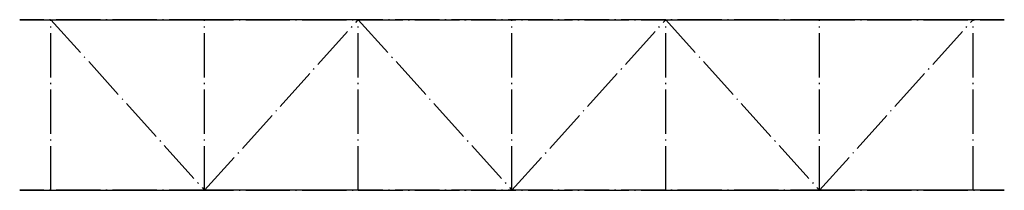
# Model space of a CAD drawing. Header units: millimetres. Extents: x -10208 to -7208, y 5004 to 5524.
import ezdxf

# ---------------------------------------------------------------- set-up
doc = ezdxf.new("R2010")
doc.units = ezdxf.units.MM
doc.header["$LTSCALE"] = 11.25
doc.linetypes.add('ET_DASH_DOT', pattern=[15.3, 12, -1.5, 0.3, -1.5])
doc.layers.add('CENTRE', color=2, linetype='ET_DASH_DOT')

msp = doc.modelspace()

# ---------------------------------------------------------------- linework, layer by layer
at = {"layer": 'CENTRE', "extrusion": (0, -1, -2.22045e-16)}
for p, q in [((-10208.1, 5523.8), (-7208.1, 5523.8)), ((-7208.1, 5523.8, 750), (-10208.1, 5523.8, 750)), ((-10113.1, 5523.8, 750), (-10113.1, 5523.8)), ((-10113.1, 5523.8), (-9644.8, 5523.8, 750)), ((-10113.1, 5523.8, 750), (-9644.8, 5003.8, 750)), ((-10113.1, 5523.8), (-9644.8, 5003.8)), ((-9176.5, 5523.8), (-9644.8, 5523.8, 750)), ((-9644.8, 5003.8, 750), (-9176.5, 5523.8, 750)), ((-9644.8, 5003.8), (-9176.5, 5523.8)), ((-9176.5, 5523.8), (-8708.2, 5523.8, 750)), ((-9176.5, 5523.8, 750), (-9176.5, 5523.8)), ((-9176.5, 5523.8, 750), (-8708.2, 5003.8, 750)), ((-9176.5, 5523.8), (-8708.2, 5003.8)), ((-8239.9, 5523.8), (-8708.2, 5523.8, 750)), ((-8708.2, 5003.8, 750), (-8239.9, 5523.8, 750)), ((-8708.2, 5003.8), (-8239.9, 5523.8)), ((-8239.9, 5523.8), (-7771.6, 5523.8, 750)), ((-8239.9, 5523.8, 750), (-8239.9, 5523.8)), ((-8239.9, 5523.8, 750), (-7771.6, 5003.8, 750)), ((-8239.9, 5523.8), (-7771.6, 5003.8)), ((-7303.3, 5523.8), (-7771.6, 5523.8, 750)), ((-7771.6, 5003.8, 750), (-7303.3, 5523.8, 750)), ((-7771.6, 5003.8), (-7303.3, 5523.8)), ((-7303.3, 5523.8, 750), (-7303.3, 5523.8)), ((-7303.1, 5523.8), (-7303.1, 5523.8, 750)), ((-10208.1, 5003.8), (-7208.1, 5003.8)), ((-7208.1, 5003.8, 750), (-10208.1, 5003.8, 750)), ((-10208.1, 5003.8), (-7208.1, 5003.8)), ((-7208.1, 5003.8, 750), (-10208.1, 5003.8, 750)), ((-10113.1, 5003.8, 750), (-10113.1, 5003.8)), ((-10113.1, 5003.8), (-9644.8, 5003.8, 750)), ((-10113.1, 5003.8, 750), (-10113.1, 5003.8)), ((-10113.1, 5003.8), (-9644.8, 5003.8, 750)), ((-9176.5, 5003.8), (-9644.8, 5003.8, 750)), ((-9176.5, 5003.8), (-9644.8, 5003.8, 750)), ((-9176.5, 5003.8), (-8708.2, 5003.8, 750)), ((-9176.5, 5003.8), (-8708.2, 5003.8, 750)), ((-9176.5, 5003.8, 750), (-9176.5, 5003.8)), ((-9176.5, 5003.8, 750), (-9176.5, 5003.8)), ((-8239.9, 5003.8), (-8708.2, 5003.8, 750)), ((-8239.9, 5003.8), (-8708.2, 5003.8, 750)), ((-8239.9, 5003.8), (-7771.6, 5003.8, 750)), ((-8239.9, 5003.8), (-7771.6, 5003.8, 750)), ((-8239.9, 5003.8, 750), (-8239.9, 5003.8)), ((-8239.9, 5003.8, 750), (-8239.9, 5003.8)), ((-7303.3, 5003.8), (-7771.6, 5003.8, 750)), ((-7303.3, 5003.8), (-7771.6, 5003.8, 750)), ((-7303.3, 5003.8, 750), (-7303.3, 5003.8)), ((-7303.3, 5003.8, 750), (-7303.3, 5003.8)), ((-7303.1, 5003.8), (-7303.1, 5003.8, 750)), ((-7303.1, 5003.8), (-7303.1, 5003.8, 750))]:
    msp.add_line(p, q, dxfattribs=at)
at = {"layer": 'CENTRE'}
for p, q in [((-10113.1, 5003.8, 750), (-10113.1, 5523.8, 750)), ((-10113.1, 5003.8), (-10113.1, 5523.8)), ((-9644.8, 5003.8), (-9644.8, 5523.8)), ((-9176.5, 5003.8, 750), (-9176.5, 5523.8, 750)), ((-9176.5, 5003.8), (-9176.5, 5523.8)), ((-8708.2, 5003.8), (-8708.2, 5523.8)), ((-8239.9, 5003.8, 750), (-8239.9, 5523.8, 750)), ((-8239.9, 5003.8), (-8239.9, 5523.8)), ((-7771.6, 5003.8), (-7771.6, 5523.8)), ((-7303.3, 5003.8, 750), (-7303.3, 5523.8, 750)), ((-7303.3, 5003.8), (-7303.3, 5523.8))]:
    msp.add_line(p, q, dxfattribs=at)

doc.saveas('drawing.dxf')
